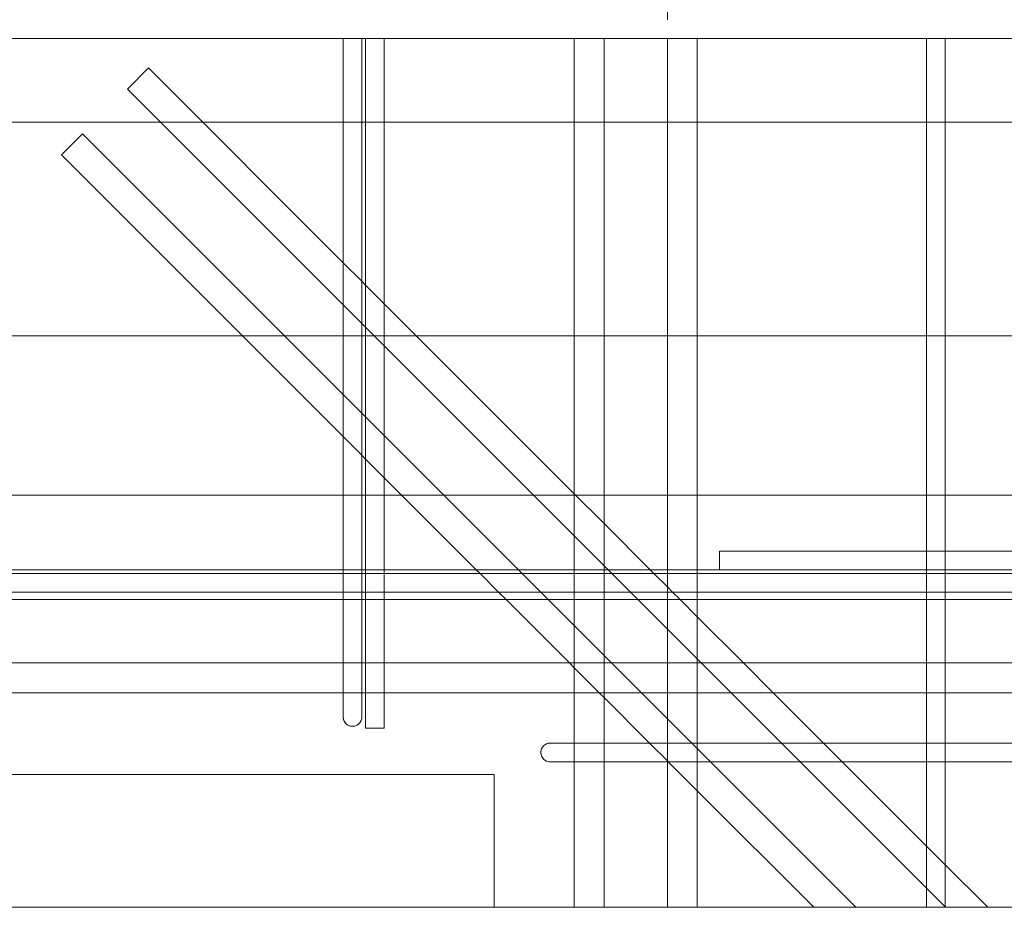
# Model space of a CAD drawing. Header units: millimetres. Extents: x -17001 to 33975, y 44866 to 49392.
# Tile 19 of 53: x -576 to -48, y 45979 to 46455. Entities that reach past the tile are written whole.
import ezdxf

# ---------------------------------------------------------------- set-up
doc = ezdxf.new("R2010")
doc.units = ezdxf.units.MM
doc.linetypes.add('ADSK_Невидимые', pattern=[150, 90, -60])
for name, color, linetype, lineweight in [('A-____-____-DIMS', 211, 'Continuous', 9), ('A-____-____-DIMS-30', 211, 'Continuous', 9), ('A-DETL-GENF-HDLN', 90, 'ADSK_Невидимые', 20), ('A-DETL-GENF-OTLN', 92, 'Continuous', 20), ('A-FLOR-____-MCUT', 192, 'Continuous', 50), ('A-GLAZ-____-OTLN', 151, 'Continuous', 20), ('A-WALL-____-OTLN', 113, 'Continuous', 20), ('S-RBAR-____-OTLN', 171, 'Continuous', 100)]:
    doc.layers.add(name, color=color, linetype=linetype, lineweight=lineweight)
doc.styles.add('GOST Common_I_1', font='GOST Common Italic.ttf', dxfattribs={"width": 0.8, "height": 75})
doc.dimstyles.new('ADSK_Округление_5мм__Узкий__1', dxfattribs={"dimscale": 304.8, "dimtxt": 0.247469, "dimasz": 0.177165, "dimexe": 0.147638, "dimexo": 0.000322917, "dimgap": 0.03937, "dimtad": 1, "dimdec": 0, "dimlfac": 304.8, "dimrnd": 5, "dimdsep": 46, "dimtxsty": 'GOST Common_I_1', "dimblk1": 'OBLIQUE', "dimblk2": 'OBLIQUE', "dimsah": 1, "dimcen": 0.09, "dimdle": 0.147638, "dimazin": 0, "dimtfac": 1, "dimtdec": 4, "dimtix": 1, "dimtmove": 0, "dimatfit": 3, "dimfxl": 1, "dimtvp": 1, "dimtfill": 1, "dimtolj": 1, "dimtzin": 0, "dimlwd": 20, "dimlwe": 20, "dimarcsym": 2})

# ---------------------------------------------------------------- blocks, each defined once
blk = doc.blocks.new('ADSK_Окно_ПроемПрямоугольный - ADSK_Окно_ПроемПрямоугольный-1463966-КЖ1_Р_ВЭ16_Армирование_2')
at = {"layer": 'A-DETL-GENF-HDLN'}
for p, q in [((34135, 46050), (32735, 46050)), ((34135, 45978.84), (34135, 46050))]:
    blk.add_line(p, q, dxfattribs=at)
blk = doc.blocks.new('ADSK_Обрыв_Линия - ADSK_Обрыв_линия-1412989-КЖ1_Р_ВЭ16_Армирование_2')
at = {"layer": 'A-DETL-GENF-OTLN'}
blk.add_line((34780, 45978.84), (31138, 45978.84), dxfattribs=at)
blk = doc.blocks.new('DIMBLOCK16-КЖ1_Р_ВЭ16_Армирование_2')
at = {"layer": 'A-____-____-DIMS-30', "lineweight": 20}
for p, q in [((-6676.82, 46285.34), (-6676.82, 46370)), ((123.18, 46285.34), (123.18, 46370)), ((168.18, 46285.34), (-6721.82, 46285.34)), ((-6676.82, 46285.34), (-6676.82, 46240.34)), ((123.18, 46285.34), (123.18, 46240.34))]:
    blk.add_line(p, q, dxfattribs=at)
at = {"layer": 'A-____-____-DIMS-30', "lineweight": 40}
for p, q in [((-6676.82, 46285.34), (-6649.82, 46312.34)), ((123.18, 46285.34), (150.18, 46312.34)), ((-6676.82, 46285.34), (-6703.82, 46258.34)), ((123.18, 46285.34), (96.18, 46258.34))]:
    blk.add_line(p, q, dxfattribs=at)
at = {"layer": 'A-____-____-DIMS-30', "color": 0, "lineweight": 20, "insert": (-3361.2, 46395.35), "char_height": 75, "width": 202.5067, "attachment_point": 1, "line_spacing_factor": 1.022761, "style": 'GOST Common_I_1', "bg_fill": 3, "box_fill_scale": 1.25, "bg_fill_color": 256, "bg_fill_true_color": 13158600, "bg_fill_transparency": 0}
blk.add_mtext('6800', dxfattribs=at)
blk = doc.blocks.new('_Oblique')
at = {"color": 0, "linetype": 'ByBlock', "lineweight": -2}
blk.add_line((-0.5, -0.5), (0.5, 0.5), dxfattribs=at)

msp = doc.modelspace()

# ---------------------------------------------------------------- linework, layer by layer
at = {"layer": 'A-FLOR-____-MCUT', "color": 8, "lineweight": 9}
for p, q in [((118.1753, 46400), (-1783.8372, 46400)), ((-2256.8251, 46200), (165.1753, 46200))]:
    msp.add_line(p, q, dxfattribs=at)
at = {"layer": 'A-WALL-____-OTLN', "color": 8, "lineweight": 9}
for p, q in [((-1721.8247, 46050), (-321.8247, 46050)), ((-321.8247, 46050), (-321.8247, 45978.8353))]:
    msp.add_line(p, q, dxfattribs=at)
at = {"layer": 'S-RBAR-____-OTLN', "color": 8, "lineweight": 9}
for p, q in [((-228.8935, 46455.0013), (-228.8935, 46849.9206)), ((-228.8935, 46455.0013), (-228.8935, 46849.9206)), ((-402.8376, 46445.0013), (-402.8376, 46157.9206)), ((-402.8376, 46324.6561), (-402.8376, 46445.0013)), ((-392.8376, 46445.0013), (-392.8376, 46157.9206)), ((-392.8376, 46314.6561), (-392.8376, 46445.0013)), ((-390.8376, 46312.6561), (-390.8376, 46445.0013)), ((-390.8376, 46157.9206), (-390.8376, 46445.0013)), ((-380.8376, 46302.6561), (-380.8376, 46445.0013)), ((-380.8376, 46157.9206), (-380.8376, 46445.0013)), ((-278.8935, 46200.712), (-278.8935, 46445.0013)), ((-278.8935, 46157.9206), (-278.8935, 46445.0013)), ((-262.8935, 46184.712), (-262.8935, 46445.0013)), ((-262.8935, 46157.9206), (-262.8935, 46445.0013)), ((-228.8935, 46159.9206), (-228.8935, 46445.0013)), ((-228.8935, 46157.9206), (-228.8935, 46445.0013)), ((-212.8935, 46159.9206), (-212.8935, 46445.0013)), ((-212.8935, 46157.9206), (-212.8935, 46445.0013)), ((-89.8376, 46169.9206), (-89.8376, 46445.0013)), ((-89.8376, 46169.9206), (-89.8376, 46445.0013)), ((-79.8376, 46169.9206), (-79.8376, 46445.0013)), ((-79.8376, 46169.9206), (-79.8376, 46445.0013)), ((-518.6261, 46417.8172), (-507.3124, 46429.1309)), ((-518.6261, 46417.8172), (-507.3124, 46429.1309)), ((-507.3124, 46429.1309), (-402.8376, 46324.6561)), ((-507.3124, 46429.1309), (-402.8376, 46324.6561)), ((-518.6261, 46417.8172), (-402.8376, 46302.0287)), ((-518.6261, 46417.8172), (-402.8376, 46302.0287)), ((-553.9814, 46382.4618), (-542.6677, 46393.7755)), ((-553.9814, 46382.4618), (-542.6677, 46393.7755)), ((-542.6677, 46393.7755), (-402.8376, 46253.9454)), ((-542.6677, 46393.7755), (-402.8376, 46253.9454)), ((-553.9814, 46382.4618), (-402.8376, 46231.318)), ((-553.9814, 46382.4618), (-402.8376, 46231.318)), ((-402.8376, 46302.0287), (-402.8376, 46324.6561)), ((-402.8376, 46324.6561), (-392.8376, 46314.6561)), ((-402.8376, 46324.6561), (-392.8376, 46314.6561)), ((-392.8376, 46292.0287), (-392.8376, 46314.6561)), ((-392.8376, 46314.6561), (-390.8376, 46312.6561)), ((-392.8376, 46314.6561), (-390.8376, 46312.6561)), ((-390.8376, 46290.0287), (-390.8376, 46312.6561)), ((-390.8376, 46312.6561), (-380.8376, 46302.6561)), ((-390.8376, 46312.6561), (-380.8376, 46302.6561)), ((-402.8376, 46253.9454), (-402.8376, 46302.0287)), ((-402.8376, 46302.0287), (-392.8376, 46292.0287)), ((-402.8376, 46302.0287), (-392.8376, 46292.0287)), ((-380.8376, 46280.0287), (-380.8376, 46302.6561)), ((-380.8376, 46302.6561), (-278.8935, 46200.712)), ((-380.8376, 46302.6561), (-278.8935, 46200.712)), ((-392.8376, 46243.9454), (-392.8376, 46292.0287)), ((-392.8376, 46292.0287), (-390.8376, 46290.0287)), ((-392.8376, 46292.0287), (-390.8376, 46290.0287)), ((-390.8376, 46241.9454), (-390.8376, 46290.0287)), ((-390.8376, 46290.0287), (-380.8376, 46280.0287)), ((-390.8376, 46290.0287), (-380.8376, 46280.0287)), ((-380.8376, 46231.9454), (-380.8376, 46280.0287)), ((-380.8376, 46280.0287), (-278.8935, 46178.0846)), ((-380.8376, 46280.0287), (-278.8935, 46178.0846)), ((-402.8376, 46231.318), (-402.8376, 46253.9454)), ((-402.8376, 46253.9454), (-392.8376, 46243.9454)), ((-402.8376, 46253.9454), (-392.8376, 46243.9454)), ((-392.8376, 46221.318), (-392.8376, 46243.9454)), ((-392.8376, 46243.9454), (-390.8376, 46241.9454)), ((-392.8376, 46243.9454), (-390.8376, 46241.9454)), ((-390.8376, 46219.318), (-390.8376, 46241.9454)), ((-390.8376, 46241.9454), (-380.8376, 46231.9454)), ((-390.8376, 46241.9454), (-380.8376, 46231.9454)), ((-402.8376, 46159.9206), (-402.8376, 46231.318)), ((-402.8376, 46231.318), (-392.8376, 46221.318)), ((-402.8376, 46231.318), (-392.8376, 46221.318)), ((-380.8376, 46209.318), (-380.8376, 46231.9454)), ((-380.8376, 46231.9454), (-308.8128, 46159.9206)), ((-380.8376, 46231.9454), (-308.8128, 46159.9206)), ((-392.8376, 46159.9206), (-392.8376, 46221.318)), ((-392.8376, 46221.318), (-390.8376, 46219.318)), ((-392.8376, 46221.318), (-390.8376, 46219.318)), ((-390.8376, 46159.9206), (-390.8376, 46219.318)), ((-390.8376, 46219.318), (-380.8376, 46209.318)), ((-390.8376, 46219.318), (-380.8376, 46209.318)), ((-380.8376, 46159.9206), (-380.8376, 46209.318)), ((-380.8376, 46209.318), (-331.4402, 46159.9206)), ((-380.8376, 46209.318), (-331.4402, 46159.9206)), ((-278.8935, 46200.712), (-262.8935, 46184.712)), ((-278.8935, 46200.712), (-262.8935, 46184.712)), ((-278.8935, 46178.0846), (-278.8935, 46200.712)), ((-262.8935, 46184.712), (-238.1021, 46159.9206)), ((-262.8935, 46184.712), (-238.1021, 46159.9206)), ((-262.8935, 46162.0846), (-262.8935, 46184.712)), ((-278.8935, 46178.0846), (-262.8935, 46162.0846)), ((-278.8935, 46178.0846), (-262.8935, 46162.0846)), ((-278.8935, 46159.9206), (-278.8935, 46178.0846)), ((-200.963, 46169.9206), (264.037, 46169.9206)), ((-200.963, 46159.9206), (-200.963, 46169.9206)), ((-89.8376, 46169.9206), (-200.963, 46169.9206)), ((-200.963, 46169.9206), (-200.963, 46159.9206)), ((-89.8376, 46159.9206), (-89.8376, 46169.9206)), ((-89.8376, 46159.9206), (-89.8376, 46169.9206)), ((-79.8376, 46169.9206), (-89.8376, 46169.9206)), ((-79.8376, 46159.9206), (-79.8376, 46169.9206)), ((-79.8376, 46159.9206), (-79.8376, 46169.9206)), ((110.1624, 46169.9206), (-79.8376, 46169.9206)), ((-262.8935, 46162.0846), (-260.7295, 46159.9206)), ((-262.8935, 46162.0846), (-260.7295, 46159.9206)), ((-262.8935, 46159.9206), (-262.8935, 46162.0846)), ((287.5824, 46157.9206), (-7002.1246, 46157.9206)), ((-1580.8376, 46159.9206), (-402.8376, 46159.9206)), ((-1580.8376, 46159.9206), (-402.8376, 46159.9206)), ((-402.8376, 46157.9206), (-1580.8376, 46157.9206)), ((-402.8376, 46157.9206), (-402.8376, 46159.9206)), ((-402.8376, 46159.9206), (-392.8376, 46159.9206)), ((-402.8376, 46159.9206), (-392.8376, 46159.9206)), ((-392.8376, 46157.9206), (-402.8376, 46157.9206)), ((-402.8376, 46157.9206), (-402.8376, 46147.9206)), ((-402.8376, 46147.9206), (-402.8376, 46157.9206)), ((-392.8376, 46157.9206), (-392.8376, 46159.9206)), ((-392.8376, 46159.9206), (-390.8376, 46159.9206)), ((-392.8376, 46159.9206), (-390.8376, 46159.9206)), ((-390.8376, 46157.9206), (-392.8376, 46157.9206)), ((-392.8376, 46157.9206), (-392.8376, 46147.9206)), ((-392.8376, 46147.9206), (-392.8376, 46157.9206)), ((-390.8376, 46157.9206), (-390.8376, 46159.9206)), ((-390.8376, 46159.9206), (-380.8376, 46159.9206)), ((-390.8376, 46159.9206), (-380.8376, 46159.9206)), ((-380.8376, 46157.9206), (-390.8376, 46157.9206)), ((-390.8376, 46147.9206), (-390.8376, 46157.9206)), ((-390.8376, 46147.9206), (-390.8376, 46157.9206)), ((-380.8376, 46157.9206), (-380.8376, 46159.9206)), ((-380.8376, 46159.9206), (-278.8935, 46159.9206)), ((-380.8376, 46159.9206), (-331.4402, 46159.9206)), ((-329.4402, 46157.9206), (-380.8376, 46157.9206)), ((-380.8376, 46147.9206), (-380.8376, 46157.9206)), ((-380.8376, 46147.9206), (-380.8376, 46157.9206)), ((-331.4402, 46159.9206), (-329.4402, 46157.9206)), ((-331.4402, 46159.9206), (-329.4402, 46157.9206)), ((-331.4402, 46159.9206), (-308.8128, 46159.9206)), ((-306.8128, 46157.9206), (-329.4402, 46157.9206)), ((-329.4402, 46157.9206), (-319.4402, 46147.9206)), ((-329.4402, 46157.9206), (-319.4402, 46147.9206)), ((-308.8128, 46159.9206), (-306.8128, 46157.9206)), ((-308.8128, 46159.9206), (-306.8128, 46157.9206)), ((-308.8128, 46159.9206), (-278.8935, 46159.9206)), ((-278.8935, 46157.9206), (-306.8128, 46157.9206)), ((-306.8128, 46157.9206), (-296.8128, 46147.9206)), ((-306.8128, 46157.9206), (-296.8128, 46147.9206)), ((-278.8935, 46157.9206), (-278.8935, 46159.9206)), ((-278.8935, 46159.9206), (-262.8935, 46159.9206)), ((-278.8935, 46159.9206), (-262.8935, 46159.9206)), ((-262.8935, 46157.9206), (-278.8935, 46157.9206)), ((-278.8935, 46147.9206), (-278.8935, 46157.9206)), ((-278.8935, 46147.9206), (-278.8935, 46157.9206)), ((-262.8935, 46157.9206), (-262.8935, 46159.9206)), ((-262.8935, 46159.9206), (-228.8935, 46159.9206)), ((-262.8935, 46159.9206), (-260.7295, 46159.9206)), ((-258.7295, 46157.9206), (-262.8935, 46157.9206)), ((-262.8935, 46147.9206), (-262.8935, 46157.9206)), ((-262.8935, 46147.9206), (-262.8935, 46157.9206)), ((-260.7295, 46159.9206), (-258.7295, 46157.9206)), ((-260.7295, 46159.9206), (-258.7295, 46157.9206)), ((-260.7295, 46159.9206), (-238.1021, 46159.9206)), ((-236.1021, 46157.9206), (-258.7295, 46157.9206)), ((-258.7295, 46157.9206), (-248.7295, 46147.9206)), ((-258.7295, 46157.9206), (-248.7295, 46147.9206)), ((-238.1021, 46159.9206), (-236.1021, 46157.9206)), ((-238.1021, 46159.9206), (-236.1021, 46157.9206)), ((-238.1021, 46159.9206), (-228.8935, 46159.9206)), ((-228.8935, 46157.9206), (-236.1021, 46157.9206)), ((-236.1021, 46157.9206), (-228.8935, 46150.712)), ((-236.1021, 46157.9206), (-228.8935, 46150.712)), ((-228.8935, 46157.9206), (-228.8935, 46159.9206)), ((-228.8935, 46159.9206), (-212.8935, 46159.9206)), ((-228.8935, 46159.9206), (-212.8935, 46159.9206)), ((-212.8935, 46157.9206), (-228.8935, 46157.9206)), ((-228.8935, 46150.712), (-228.8935, 46157.9206)), ((-228.8935, 46147.9206), (-228.8935, 46157.9206)), ((-212.8935, 46157.9206), (-212.8935, 46159.9206)), ((-212.8935, 46159.9206), (-200.963, 46159.9206)), ((-212.8935, 46159.9206), (-200.963, 46159.9206)), ((-89.8376, 46157.9206), (-212.8935, 46157.9206)), ((-212.8935, 46147.9206), (-212.8935, 46157.9206)), ((-212.8935, 46147.9206), (-212.8935, 46157.9206)), ((-200.963, 46159.9206), (264.037, 46159.9206)), ((-89.8376, 46159.9206), (-200.963, 46159.9206)), ((-200.963, 46159.9206), (-89.8376, 46159.9206)), ((-200.963, 46159.9206), (-89.8376, 46159.9206)), ((-89.8376, 46157.9206), (-89.8376, 46159.9206)), ((-89.8376, 46157.9206), (-89.8376, 46159.9206)), ((-79.8376, 46159.9206), (-89.8376, 46159.9206)), ((-89.8376, 46159.9206), (-79.8376, 46159.9206)), ((-89.8376, 46159.9206), (-79.8376, 46159.9206)), ((-79.8376, 46157.9206), (-89.8376, 46157.9206)), ((-89.8376, 46147.9206), (-89.8376, 46157.9206)), ((-89.8376, 46147.9206), (-89.8376, 46157.9206)), ((-79.8376, 46157.9206), (-79.8376, 46159.9206)), ((-79.8376, 46157.9206), (-79.8376, 46159.9206)), ((110.1624, 46159.9206), (-79.8376, 46159.9206)), ((-79.8376, 46159.9206), (110.1624, 46159.9206)), ((-79.8376, 46159.9206), (110.1624, 46159.9206)), ((110.1624, 46157.9206), (-79.8376, 46157.9206)), ((-79.8376, 46147.9206), (-79.8376, 46157.9206)), ((-79.8376, 46147.9206), (-79.8376, 46157.9206)), ((287.5824, 46147.9206), (-7002.1246, 46147.9206)), ((-402.8376, 46147.9206), (-1580.8376, 46147.9206)), ((-392.8376, 46147.9206), (-402.8376, 46147.9206)), ((-402.8376, 46147.9206), (-402.8376, 46110.9206)), ((-402.8376, 46143.9206), (-402.8376, 46147.9206)), ((-390.8376, 46147.9206), (-392.8376, 46147.9206)), ((-392.8376, 46147.9206), (-392.8376, 46110.9206)), ((-392.8376, 46143.9206), (-392.8376, 46147.9206)), ((-380.8376, 46147.9206), (-390.8376, 46147.9206)), ((-390.8376, 46143.9206), (-390.8376, 46147.9206)), ((-390.8376, 46074.9206), (-390.8376, 46147.9206)), ((-319.4402, 46147.9206), (-380.8376, 46147.9206)), ((-380.8376, 46143.9206), (-380.8376, 46147.9206)), ((-380.8376, 46074.9206), (-380.8376, 46147.9206)), ((-296.8128, 46147.9206), (-319.4402, 46147.9206)), ((-319.4402, 46147.9206), (-315.4402, 46143.9206)), ((-319.4402, 46147.9206), (-315.4402, 46143.9206)), ((-278.8935, 46147.9206), (-296.8128, 46147.9206)), ((-296.8128, 46147.9206), (-292.8128, 46143.9206)), ((-296.8128, 46147.9206), (-292.8128, 46143.9206)), ((-262.8935, 46147.9206), (-278.8935, 46147.9206)), ((-278.8935, 46143.9206), (-278.8935, 46147.9206)), ((-278.8935, 46066.9206), (-278.8935, 46147.9206)), ((-248.7295, 46147.9206), (-262.8935, 46147.9206)), ((-262.8935, 46143.9206), (-262.8935, 46147.9206)), ((-262.8935, 46066.9206), (-262.8935, 46147.9206)), ((-228.8935, 46147.9206), (-248.7295, 46147.9206)), ((-248.7295, 46147.9206), (-244.7295, 46143.9206)), ((-248.7295, 46147.9206), (-244.7295, 46143.9206)), ((-228.8935, 46150.712), (-226.1021, 46147.9206)), ((-228.8935, 46150.712), (-226.1021, 46147.9206)), ((-228.8935, 46147.9206), (-228.8935, 46150.712)), ((-226.1021, 46147.9206), (-228.8935, 46147.9206)), ((-228.8935, 46143.9206), (-228.8935, 46147.9206)), ((-228.8935, 46066.9206), (-228.8935, 46147.9206)), ((-212.8935, 46147.9206), (-226.1021, 46147.9206)), ((-226.1021, 46147.9206), (-222.1021, 46143.9206)), ((-226.1021, 46147.9206), (-222.1021, 46143.9206)), ((-89.8376, 46147.9206), (-212.8935, 46147.9206)), ((-212.8935, 46143.9206), (-212.8935, 46147.9206)), ((-212.8935, 46066.9206), (-212.8935, 46147.9206)), ((-79.8376, 46147.9206), (-89.8376, 46147.9206)), ((-89.8376, 46143.9206), (-89.8376, 46147.9206)), ((-89.8376, 46066.9206), (-89.8376, 46147.9206)), ((110.1624, 46147.9206), (-79.8376, 46147.9206)), ((-79.8376, 46143.9206), (-79.8376, 46147.9206)), ((-79.8376, 46066.9206), (-79.8376, 46147.9206)), ((-1580.8376, 46143.9206), (-402.8376, 46143.9206)), ((-1580.8376, 46143.9206), (-402.8376, 46143.9206)), ((-402.8376, 46110.9206), (-402.8376, 46143.9206)), ((-402.8376, 46143.9206), (-392.8376, 46143.9206)), ((-402.8376, 46143.9206), (-392.8376, 46143.9206)), ((-392.8376, 46110.9206), (-392.8376, 46143.9206)), ((-392.8376, 46143.9206), (-390.8376, 46143.9206)), ((-392.8376, 46143.9206), (-390.8376, 46143.9206)), ((-390.8376, 46109.9206), (-390.8376, 46143.9206)), ((-390.8376, 46143.9206), (-380.8376, 46143.9206)), ((-390.8376, 46143.9206), (-380.8376, 46143.9206)), ((-380.8376, 46109.9206), (-380.8376, 46143.9206)), ((-380.8376, 46143.9206), (-278.8935, 46143.9206)), ((-380.8376, 46143.9206), (-315.4402, 46143.9206)), ((-315.4402, 46143.9206), (-281.4402, 46109.9206)), ((-315.4402, 46143.9206), (-281.4402, 46109.9206)), ((-315.4402, 46143.9206), (-292.8128, 46143.9206)), ((-292.8128, 46143.9206), (-278.8935, 46130.0014)), ((-292.8128, 46143.9206), (-278.8935, 46130.0014)), ((-292.8128, 46143.9206), (-278.8935, 46143.9206)), ((-278.8935, 46130.0014), (-278.8935, 46143.9206)), ((-278.8935, 46143.9206), (-262.8935, 46143.9206)), ((-278.8935, 46143.9206), (-262.8935, 46143.9206)), ((-262.8935, 46114.0014), (-262.8935, 46143.9206)), ((-262.8935, 46143.9206), (-228.8935, 46143.9206)), ((-262.8935, 46143.9206), (-244.7295, 46143.9206)), ((-244.7295, 46143.9206), (-228.8935, 46128.0846)), ((-244.7295, 46143.9206), (-228.8935, 46128.0846)), ((-244.7295, 46143.9206), (-228.8935, 46143.9206)), ((-228.8935, 46128.0846), (-228.8935, 46143.9206)), ((-228.8935, 46143.9206), (-212.8935, 46143.9206)), ((-228.8935, 46143.9206), (-222.1021, 46143.9206)), ((-222.1021, 46143.9206), (-212.8935, 46134.712)), ((-222.1021, 46143.9206), (-212.8935, 46134.712)), ((-222.1021, 46143.9206), (-212.8935, 46143.9206)), ((-212.8935, 46134.712), (-212.8935, 46143.9206)), ((-212.8935, 46143.9206), (-89.8376, 46143.9206)), ((-212.8935, 46143.9206), (-89.8376, 46143.9206)), ((-89.8376, 46109.9206), (-89.8376, 46143.9206)), ((-89.8376, 46143.9206), (-79.8376, 46143.9206)), ((-89.8376, 46143.9206), (-79.8376, 46143.9206)), ((-79.8376, 46109.9206), (-79.8376, 46143.9206)), ((-79.8376, 46143.9206), (110.1624, 46143.9206)), ((-79.8376, 46143.9206), (110.1624, 46143.9206)), ((-278.8935, 46130.0014), (-262.8935, 46114.0014)), ((-278.8935, 46130.0014), (-262.8935, 46114.0014)), ((-278.8935, 46109.9206), (-278.8935, 46130.0014)), ((-212.8935, 46134.712), (-188.1021, 46109.9206)), ((-212.8935, 46134.712), (-188.1021, 46109.9206)), ((-212.8935, 46112.0846), (-212.8935, 46134.712)), ((-228.8935, 46128.0846), (-212.8935, 46112.0846)), ((-228.8935, 46128.0846), (-212.8935, 46112.0846)), ((-228.8935, 46109.9206), (-228.8935, 46128.0846)), ((-262.8935, 46114.0014), (-258.8128, 46109.9206)), ((-262.8935, 46114.0014), (-258.8128, 46109.9206)), ((-262.8935, 46109.9206), (-262.8935, 46114.0014)), ((-1580.8376, 46109.9206), (-402.8376, 46109.9206)), ((-1580.8376, 46109.9206), (-402.8376, 46109.9206)), ((-402.8376, 46080.9206), (-402.8376, 46110.9206)), ((-402.8376, 46109.9093), (-402.8376, 46110.9206)), ((-402.8376, 46109.9206), (-392.8376, 46109.9206)), ((-402.8376, 46109.9206), (-392.8376, 46109.9206)), ((-402.8376, 46093.787), (-402.8376, 46109.9093)), ((-392.8376, 46080.9206), (-392.8376, 46110.9206)), ((-392.8376, 46109.9093), (-392.8376, 46110.9206)), ((-392.8376, 46109.9206), (-390.8376, 46109.9206)), ((-392.8376, 46109.9206), (-390.8376, 46109.9206)), ((-392.8376, 46095.9206), (-392.8376, 46109.9093)), ((-390.8376, 46093.9206), (-390.8376, 46109.9206)), ((-390.8376, 46109.9206), (-380.8376, 46109.9206)), ((-390.8376, 46109.9206), (-380.8376, 46109.9206)), ((-380.8376, 46093.9206), (-380.8376, 46109.9206)), ((-380.8376, 46109.9206), (-278.8935, 46109.9206)), ((-380.8376, 46109.9206), (-281.4402, 46109.9206)), ((-281.4402, 46109.9206), (-278.8935, 46107.3739)), ((-281.4402, 46109.9206), (-278.8935, 46107.3739)), ((-281.4402, 46109.9206), (-278.8935, 46109.9206)), ((-278.8935, 46107.3739), (-278.8935, 46109.9206)), ((-278.8935, 46109.9206), (-262.8935, 46109.9206)), ((-278.8935, 46109.9206), (-262.8935, 46109.9206)), ((-262.8935, 46093.9206), (-262.8935, 46109.9206)), ((-262.8935, 46109.9206), (-228.8935, 46109.9206)), ((-262.8935, 46109.9206), (-258.8128, 46109.9206)), ((-258.8128, 46109.9206), (-242.8128, 46093.9206)), ((-258.8128, 46109.9206), (-242.8128, 46093.9206)), ((-258.8128, 46109.9206), (-228.8935, 46109.9206)), ((-228.8935, 46093.9206), (-228.8935, 46109.9206)), ((-228.8935, 46109.9206), (-212.8935, 46109.9206)), ((-228.8935, 46109.9206), (-212.8935, 46109.9206)), ((-212.8935, 46112.0846), (-210.7295, 46109.9206)), ((-212.8935, 46112.0846), (-210.7295, 46109.9206)), ((-212.8935, 46109.9206), (-212.8935, 46112.0846)), ((-212.8935, 46093.9206), (-212.8935, 46109.9206)), ((-212.8935, 46109.9206), (-89.8376, 46109.9206)), ((-212.8935, 46109.9206), (-210.7295, 46109.9206)), ((-210.7295, 46109.9206), (-194.7295, 46093.9206)), ((-210.7295, 46109.9206), (-194.7295, 46093.9206)), ((-210.7295, 46109.9206), (-188.1021, 46109.9206)), ((-188.1021, 46109.9206), (-172.1021, 46093.9206)), ((-188.1021, 46109.9206), (-172.1021, 46093.9206)), ((-188.1021, 46109.9206), (-89.8376, 46109.9206)), ((-89.8376, 46093.9206), (-89.8376, 46109.9206)), ((-89.8376, 46109.9206), (-79.8376, 46109.9206)), ((-89.8376, 46109.9206), (-79.8376, 46109.9206)), ((-79.8376, 46093.9206), (-79.8376, 46109.9206)), ((-79.8376, 46109.9206), (110.1624, 46109.9206)), ((-79.8376, 46109.9206), (110.1624, 46109.9206)), ((-278.8935, 46107.3739), (-265.4402, 46093.9206)), ((-278.8935, 46107.3739), (-265.4402, 46093.9206)), ((-278.8935, 46093.9206), (-278.8935, 46107.3739)), ((-1580.8376, 46093.9206), (-402.8376, 46093.9206)), ((-1580.8376, 46093.9206), (-402.8376, 46093.9206)), ((-402.8376, 46093.9206), (-392.8376, 46093.9206)), ((-402.8376, 46093.9206), (-392.8376, 46093.9206)), ((-402.8376, 46089.7074), (-402.8376, 46093.787)), ((-392.8376, 46093.787), (-392.8376, 46095.9206)), ((-392.8376, 46093.9206), (-390.8376, 46093.9206)), ((-392.8376, 46093.9206), (-390.8376, 46093.9206)), ((-392.8376, 46089.7074), (-392.8376, 46093.787)), ((-390.8376, 46074.9206), (-390.8376, 46093.9206)), ((-390.8376, 46093.9206), (-380.8376, 46093.9206)), ((-390.8376, 46093.9206), (-380.8376, 46093.9206)), ((-380.8376, 46074.9206), (-380.8376, 46093.9206)), ((-380.8376, 46093.9206), (-278.8935, 46093.9206)), ((-380.8376, 46093.9206), (-278.8935, 46093.9206)), ((-278.8935, 46066.9206), (-278.8935, 46093.9206)), ((-278.8935, 46093.9206), (-262.8935, 46093.9206)), ((-278.8935, 46093.9206), (-265.4402, 46093.9206)), ((-265.4402, 46093.9206), (-262.8935, 46091.3739)), ((-265.4402, 46093.9206), (-262.8935, 46091.3739)), ((-265.4402, 46093.9206), (-262.8935, 46093.9206)), ((-262.8935, 46091.3739), (-262.8935, 46093.9206)), ((-262.8935, 46093.9206), (-228.8935, 46093.9206)), ((-262.8935, 46093.9206), (-242.8128, 46093.9206)), ((-242.8128, 46093.9206), (-228.8935, 46080.0014)), ((-242.8128, 46093.9206), (-228.8935, 46080.0014)), ((-242.8128, 46093.9206), (-228.8935, 46093.9206)), ((-228.8935, 46080.0014), (-228.8935, 46093.9206)), ((-228.8935, 46093.9206), (-212.8935, 46093.9206)), ((-228.8935, 46093.9206), (-212.8935, 46093.9206)), ((-212.8935, 46066.9206), (-212.8935, 46093.9206)), ((-212.8935, 46093.9206), (-89.8376, 46093.9206)), ((-212.8935, 46093.9206), (-194.7295, 46093.9206)), ((-194.7295, 46093.9206), (-167.7295, 46066.9206)), ((-194.7295, 46093.9206), (-167.7295, 46066.9206)), ((-194.7295, 46093.9206), (-172.1021, 46093.9206)), ((-172.1021, 46093.9206), (-145.1021, 46066.9206)), ((-172.1021, 46093.9206), (-145.1021, 46066.9206)), ((-172.1021, 46093.9206), (-89.8376, 46093.9206)), ((-89.8376, 46066.9206), (-89.8376, 46093.9206)), ((-89.8376, 46093.9206), (-79.8376, 46093.9206)), ((-89.8376, 46093.9206), (-79.8376, 46093.9206)), ((-79.8376, 46066.9206), (-79.8376, 46093.9206)), ((-79.8376, 46093.9206), (110.1624, 46093.9206)), ((-79.8376, 46093.9206), (110.1624, 46093.9206)), ((-402.8376, 46084.9399), (-402.8376, 46089.7074)), ((-392.8376, 46084.9399), (-392.8376, 46089.7074)), ((-262.8935, 46091.3739), (-238.4402, 46066.9206)), ((-262.8935, 46091.3739), (-238.4402, 46066.9206)), ((-262.8935, 46066.9206), (-262.8935, 46091.3739)), ((-402.8376, 46081.9428), (-402.8376, 46084.9399)), ((-392.8376, 46081.9428), (-392.8376, 46084.9399)), ((-402.8376, 46080.9206), (-402.8376, 46081.9428)), ((-392.8376, 46080.9206), (-392.8376, 46081.9428)), ((-228.8935, 46080.0014), (-215.8128, 46066.9206)), ((-228.8935, 46080.0014), (-215.8128, 46066.9206)), ((-228.8935, 46066.9206), (-228.8935, 46080.0014)), ((-380.8376, 46074.9206), (-390.8376, 46074.9206)), ((-380.8376, 46074.9206), (-390.8376, 46074.9206)), ((-291.8247, 46066.9206), (-261.8247, 46066.9206)), ((-291.8247, 46066.9206), (-290.8024, 46066.9206)), ((-290.8024, 46066.9206), (-287.8054, 46066.9206)), ((-287.8054, 46066.9206), (-283.0379, 46066.9206)), ((-283.0379, 46066.9206), (-279.0297, 46066.9206)), ((-279.0297, 46066.9206), (-262.9056, 46066.9206)), ((-278.8935, 46056.9206), (-278.8935, 46066.9206)), ((-278.8935, 46056.9206), (-278.8935, 46066.9206)), ((-262.9056, 46066.9206), (-261.8247, 46066.9206)), ((-262.8935, 46056.9206), (-262.8935, 46066.9206)), ((-262.8935, 46056.9206), (-262.8935, 46066.9206)), ((263.027, 46066.9206), (-261.8247, 46066.9206)), ((-261.8247, 46066.9206), (-238.4402, 46066.9206)), ((-238.4402, 46066.9206), (-228.8935, 46066.9206)), ((-238.4402, 46066.9206), (-228.8935, 46057.3739)), ((-238.4402, 46066.9206), (-228.8935, 46057.3739)), ((-228.8935, 46066.9206), (-215.8128, 46066.9206)), ((-228.8935, 46057.3739), (-228.8935, 46066.9206)), ((-228.8935, 46056.9206), (-228.8935, 46066.9206)), ((-215.8128, 46066.9206), (-212.8935, 46066.9206)), ((-215.8128, 46066.9206), (-212.8935, 46064.0014)), ((-215.8128, 46066.9206), (-212.8935, 46064.0014)), ((-212.8935, 46066.9206), (-167.7295, 46066.9206)), ((-212.8935, 46064.0014), (-212.8935, 46066.9206)), ((-212.8935, 46056.9206), (-212.8935, 46066.9206)), ((-167.7295, 46066.9206), (-145.1021, 46066.9206)), ((-167.7295, 46066.9206), (-157.7295, 46056.9206)), ((-167.7295, 46066.9206), (-157.7295, 46056.9206)), ((-145.1021, 46066.9206), (-89.8376, 46066.9206)), ((-145.1021, 46066.9206), (-135.1021, 46056.9206)), ((-145.1021, 46066.9206), (-135.1021, 46056.9206)), ((-89.8376, 46056.9206), (-89.8376, 46066.9206)), ((-89.8376, 46056.9206), (-89.8376, 46066.9206)), ((-89.8376, 46066.9206), (-79.8376, 46066.9206)), ((-79.8376, 46056.9206), (-79.8376, 46066.9206)), ((-79.8376, 46056.9206), (-79.8376, 46066.9206)), ((-79.8376, 46066.9206), (110.1624, 46066.9206)), ((-212.8935, 46064.0014), (-205.8128, 46056.9206)), ((-212.8935, 46064.0014), (-205.8128, 46056.9206)), ((-212.8935, 46056.9206), (-212.8935, 46064.0014)), ((-291.8247, 46056.9206), (-261.8247, 46056.9206)), ((-291.8247, 46056.9206), (-290.8024, 46056.9206)), ((-290.8024, 46056.9206), (-287.8054, 46056.9206)), ((-287.8054, 46056.9206), (-283.0379, 46056.9206)), ((-283.0379, 46056.9206), (-279.0297, 46056.9206)), ((-279.0297, 46056.9206), (-276.8247, 46056.9206)), ((-278.8935, 45978.8353), (-278.8935, 46056.9206)), ((-278.8935, 45978.8353), (-278.8935, 46056.9206)), ((-276.8247, 46056.9206), (-269.5892, 46056.9206)), ((-269.5892, 46056.9206), (-262.9056, 46056.9206)), ((-262.9056, 46056.9206), (-261.8247, 46056.9206)), ((-262.8935, 45978.8353), (-262.8935, 46056.9206)), ((-262.8935, 45978.8353), (-262.8935, 46056.9206)), ((263.027, 46056.9206), (-261.8247, 46056.9206)), ((-261.8247, 46056.9206), (-228.8935, 46056.9206)), ((-228.8935, 46057.3739), (-228.4402, 46056.9206)), ((-228.8935, 46057.3739), (-228.4402, 46056.9206)), ((-228.8935, 46056.9206), (-228.8935, 46057.3739)), ((-228.8935, 46056.9206), (-228.4402, 46056.9206)), ((-228.8935, 45978.8353), (-228.8935, 46056.9206)), ((-228.8935, 45978.8353), (-228.8935, 46056.9206)), ((-228.4402, 46056.9206), (-212.8935, 46056.9206)), ((-228.4402, 46056.9206), (-212.8935, 46041.3739)), ((-228.4402, 46056.9206), (-212.8935, 46041.3739)), ((-212.8935, 46056.9206), (-205.8128, 46056.9206)), ((-212.8935, 46041.3739), (-212.8935, 46056.9206)), ((-212.8935, 45978.8353), (-212.8935, 46056.9206)), ((-205.8128, 46056.9206), (-157.7295, 46056.9206)), ((-205.8128, 46056.9206), (-127.7275, 45978.8353)), ((-205.8128, 46056.9206), (-127.7275, 45978.8353)), ((-157.7295, 46056.9206), (-135.1021, 46056.9206)), ((-157.7295, 46056.9206), (-89.8376, 45989.0287)), ((-157.7295, 46056.9206), (-89.8376, 45989.0287)), ((-135.1021, 46056.9206), (-89.8376, 46056.9206)), ((-135.1021, 46056.9206), (-89.8376, 46011.6561)), ((-135.1021, 46056.9206), (-89.8376, 46011.6561)), ((-89.8376, 46011.6561), (-89.8376, 46056.9206)), ((-89.8376, 45978.8353), (-89.8376, 46056.9206)), ((-89.8376, 46056.9206), (-79.8376, 46056.9206)), ((-79.8376, 46001.6561), (-79.8376, 46056.9206)), ((-79.8376, 45978.8353), (-79.8376, 46056.9206)), ((-79.8376, 46056.9206), (110.1624, 46056.9206)), ((-212.8935, 46041.3739), (-150.3549, 45978.8353)), ((-212.8935, 46041.3739), (-150.3549, 45978.8353)), ((-212.8935, 45978.8353), (-212.8935, 46041.3739)), ((-89.8376, 45989.0287), (-89.8376, 46011.6561)), ((-89.8376, 46011.6561), (-79.8376, 46001.6561)), ((-89.8376, 46011.6561), (-79.8376, 46001.6561)), ((-79.8376, 45979.0287), (-79.8376, 46001.6561)), ((-79.8376, 46001.6561), (-57.0168, 45978.8353)), ((-79.8376, 46001.6561), (-57.0168, 45978.8353)), ((-89.8376, 45978.8353), (-89.8376, 45989.0287)), ((-89.8376, 45989.0287), (-79.8376, 45979.0287)), ((-89.8376, 45989.0287), (-79.8376, 45979.0287))]:
    msp.add_line(p, q, dxfattribs=at)
at = {"layer": 'S-RBAR-____-OTLN', "lineweight": 20}
msp.add_line((298.1753, 46445.0013), (-7001.731, 46445.0013), dxfattribs=at)
at = {"layer": 'S-RBAR-____-OTLN', "color": 8, "lineweight": 9}
for centre, start, end in [((-397.8376, 46080.9206), 180, 0), ((-397.8376, 46080.9206), 180, 195), ((-397.8376, 46080.9206), 195, 210), ((-397.8376, 46080.9206), 210, 240), ((-397.8376, 46080.9206), 300, 330), ((-397.8376, 46080.9206), 330, 345), ((-397.8376, 46080.9206), 345, 0), ((-397.8376, 46080.9206), 240, 255), ((-397.8376, 46080.9206), 255, 270), ((-397.8376, 46080.9206), 270, 285), ((-397.8376, 46080.9206), 285, 300), ((-291.8247, 46061.9206), 90, 270), ((-291.8247, 46061.9206), 105, 120), ((-291.8247, 46061.9206), 90, 105), ((-291.8247, 46061.9206), 165, 180), ((-291.8247, 46061.9206), 180, 195), ((-291.8247, 46061.9206), 150, 165), ((-291.8247, 46061.9206), 120, 150), ((-291.8247, 46061.9206), 195, 210), ((-291.8247, 46061.9206), 210, 240), ((-291.8247, 46061.9206), 240, 255), ((-291.8247, 46061.9206), 255, 270)]:
    msp.add_arc(centre, 5, start, end, dxfattribs=at)

# ---------------------------------------------------------------- block references
at = {"layer": 'A-DETL-GENF-OTLN'}
msp.add_blockref('ADSK_Обрыв_Линия - ADSK_Обрыв_линия-1412989-КЖ1_Р_ВЭ16_Армирование_2', (-34456.8247, 0), dxfattribs=at)
at = {"layer": 'A-GLAZ-____-OTLN'}
msp.add_blockref('ADSK_Окно_ПроемПрямоугольный - ADSK_Окно_ПроемПрямоугольный-1463966-КЖ1_Р_ВЭ16_Армирование_2', (-34456.8247, 0), dxfattribs=at)

# ---------------------------------------------------------------- next in the draw order: dimensions: what is measured, and where the dimension line sits
at = {"layer": 'A-____-____-DIMS', "lineweight": 20}
dim = msp.add_linear_dim(base=(-6676.8247, 46285.3416), p1=(123.1753, 46400.0013), p2=(-6676.8247, 46400.0013), dimstyle='ADSK_Округление_5мм__Узкий__1', override={"dimpost": '<>', "dimfxl": 6800}, dxfattribs=at)
dim.commit()
dim.dimension.update_dxf_attribs({"geometry": 'DIMBLOCK16-КЖ1_Р_ВЭ16_Армирование_2', "text_midpoint": (-3276.8247, 46335.3246)})

doc.saveas('drawing.dxf')
